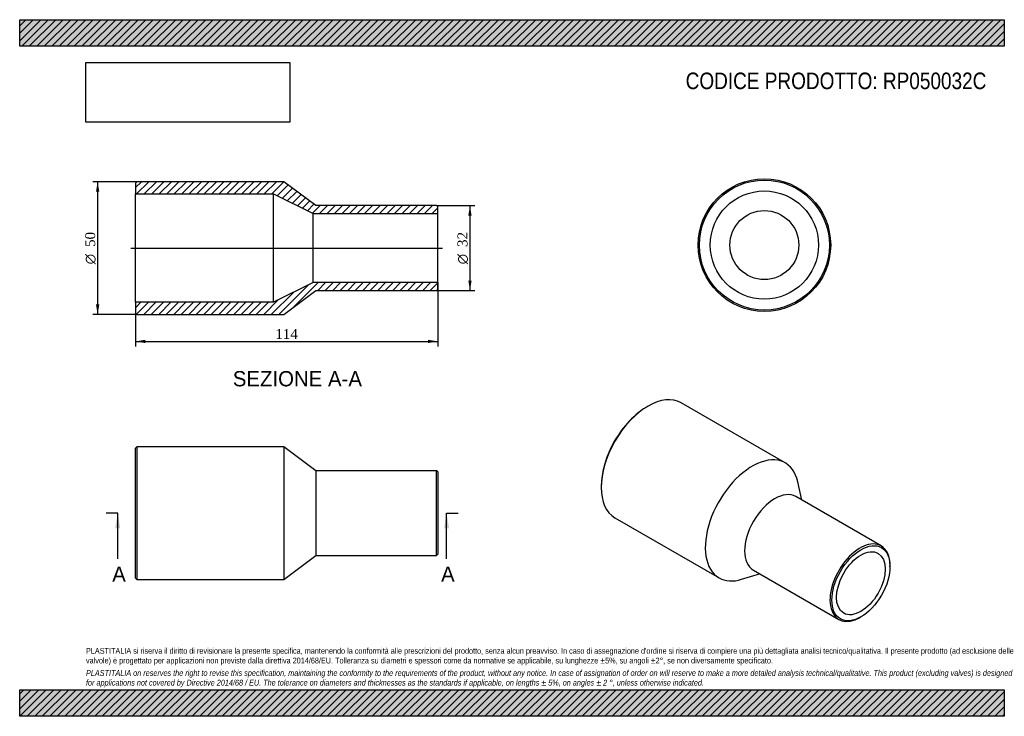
# Model space of a CAD drawing. Header units: millimetres. Extents: x 0 to 371, y 0 to 263.
import ezdxf
from ezdxf.enums import TextEntityAlignment as Align
from ezdxf.lldxf.tags import DXFTag

# ---------------------------------------------------------------- set-up
doc = ezdxf.new("R2010")
doc.units = ezdxf.units.MM
doc.header["$LTSCALE"] = 1.25
for name, color, linetype in [('Default', 7, 'Continuous'), ('DV4_Default', 7, 'Continuous'), ('RP050032C', 7, 'Continuous')]:
    doc.layers.add(name, color=color, linetype=linetype)
doc.styles.add('SEACAD_Solid_Edge_ANSI', font='seans.ttf')
doc.styles.add('SEACAD_Solid_Edge_ANSI1_Symbols', font='semeca1.ttf')
doc.styles.add('SEACAD_Times_New_Roman', font='times.ttf')
tags = doc.linetypes.add('CENTER2', pattern=[28.575, 19.05, -3.175, 3.175, -3.175]).pattern_tags.tags
tags[10:11] = [DXFTag(74, 4), DXFTag(75, 0), DXFTag(340, '0'), DXFTag(46, 0.0), DXFTag(50, 0.0), DXFTag(44, 0.0), DXFTag(45, 0.0)]
tags[8:9] = [DXFTag(74, 4), DXFTag(75, 0), DXFTag(340, '0'), DXFTag(46, 0.0), DXFTag(50, 0.0), DXFTag(44, 0.0), DXFTag(45, 0.0)]
tags[6:7] = [DXFTag(74, 4), DXFTag(75, 0), DXFTag(340, '0'), DXFTag(46, 0.0), DXFTag(50, 0.0), DXFTag(44, 0.0), DXFTag(45, 0.0)]
tags[4:5] = [DXFTag(74, 4), DXFTag(75, 0), DXFTag(340, '0'), DXFTag(46, 0.0), DXFTag(50, 0.0), DXFTag(44, 0.0), DXFTag(45, 0.0)]
doc.dimstyles.new('ANSImm', dxfattribs={"dimtxt": 3.75, "dimasz": 3.75, "dimexe": 1.875, "dimexo": 0, "dimgap": 0.9375, "dimtad": 1, "dimdsep": 46, "dimtxsty": 'SEACAD_Times_New_Roman', "dimblk1": '_SE_FILLED', "dimblk2": '_SE_FILLED', "dimsah": 1, "dimcen": 1.875, "dimazin": 0, "dimtfac": 0.85, "dimtdec": 3, "dimtofl": 0, "dimtmove": 0, "dimatfit": 3, "dimfxl": 1, "dimarcsym": 0})
picture_1 = doc.add_image_def('image1.jpg', size_in_pixel=(4302, 1260))

# ---------------------------------------------------------------- blocks, each defined once
blk = doc.blocks.new('SE')
at = {"layer": 'RP050032C', "color": 7, "linetype": 'Continuous'}
for p, q in [((44.15, 101.56), (43.65, 101.06)), ((43.65, 52.06), (43.65, 101.06)), ((44.15, 101.56), (44.15, 51.56)), ((99.65, 101.56), (44.15, 101.56)), ((99.65, 101.56), (99.65, 51.56)), ((111.65, 92.56), (99.65, 101.56)), ((111.65, 92.56), (111.65, 60.56)), ((157.15, 92.56), (111.65, 92.56)), ((157.15, 60.56), (157.15, 92.56)), ((157.65, 92.06), (157.15, 92.56)), ((157.65, 92.06), (157.65, 61.06)), ((99.65, 51.56), (111.65, 60.56)), ((111.65, 60.56), (157.15, 60.56)), ((157.15, 60.56), (157.65, 61.06)), ((43.65, 52.06), (44.15, 51.56)), ((44.15, 51.56), (99.65, 51.56))]:
    blk.add_line(p, q, dxfattribs=at)
blk = doc.blocks.new('SE1')
at = {"layer": 'RP050032C', "color": 7, "linetype": 'Continuous'}
for p, q in [((236.93, 116.88), (236.58, 116.67)), ((288.68, 95.46), (249.43, 118.12)), ((219.26, 86.67), (219.26, 86.26)), ((294.96, 81.44), (293.4, 88.34)), ((324.84, 64.19), (292.66, 82.77)), ((224.43, 74.82), (263.68, 52.16)), ((328.15, 56.46), (328.15, 56.87)), ((272.21, 51.63), (278.96, 53.73)), ((276.66, 55.05), (308.84, 36.48)), ((316.84, 37.27), (317.19, 37.47))]:
    blk.add_line(p, q, dxfattribs=at)
for centre, major_axis, start_param, end_param in [((236.93, 96.47), (-12.5, -21.65), 3.141593, 6.283185), ((236.58, 96.67), (12.25, 21.22), 0.785398, 2.356195), ((276.18, 73.81), (-12.5, -21.65), 2.582603, 6.283185), ((284.66, 68.91), (-8, -13.86), 3.141593, 6.283185), ((316.84, 50.33), (8, 13.86), 0, 3.926991), ((316.84, 50.33), (8, 13.86), 5.497787, 6.283185), ((276.18, 73.81), (-12.5, -21.65), 0, 0.55899)]:
    blk.add_ellipse(centre, major_axis=major_axis, ratio=0.57735, start_param=start_param, end_param=end_param, dxfattribs=at)
for major_axis in [(-7.75, -13.42), (-6.5, -11.26)]:
    blk.add_ellipse((317.19, 50.13), major_axis=major_axis, ratio=0.57735, dxfattribs=at)
blk = doc.blocks.new('SE2')
at = {"layer": 'RP050032C', "color": 7, "linetype": 'Continuous'}
for radius in [25, 24.5, 20.4, 13]:
    blk.add_circle((280.78, 177.58), radius, dxfattribs=at)
blk = doc.blocks.new('SE4')
at = {"color": 7, "linetype": 'Continuous', "style": 'SEACAD_Solid_Edge_ANSI'}
blk.add_text('A', height=5.75, dxfattribs=at).set_placement((34.89, 56.44), align=Align.TOP_LEFT)
blk = doc.blocks.new('SE5')
at = {"color": 7, "linetype": 'Continuous', "style": 'SEACAD_Solid_Edge_ANSI'}
blk.add_text('A', height=5.75, dxfattribs=at).set_placement((158.89, 56.44), align=Align.TOP_LEFT)
blk = doc.blocks.new('SEANNOT_GROUP')
at = {"linetype": 'Continuous'}
blk.add_hatch(color=7, dxfattribs=at).paths.add_polyline_path([(37.92, 70.81), (36.96, 76.56), (36, 70.81)])
at = {"color": 7, "linetype": 'Continuous'}
blk.add_lwpolyline([(36.96, 59.31), (36.96, 76.56)], dxfattribs=at)
blk = doc.blocks.new('SEANNOT_GROUP1')
at = {"linetype": 'Continuous'}
blk.add_hatch(color=7, dxfattribs=at).paths.add_polyline_path([(161.92, 70.81), (160.96, 76.56), (160.01, 70.81)])
at = {"color": 7, "linetype": 'Continuous'}
blk.add_lwpolyline([(160.96, 59.31), (160.96, 76.56)], dxfattribs=at)
blk = doc.blocks.new('SE3')
at = {"layer": 'Default', "color": 7, "linetype": 'CENTER2'}
for p, q in [((36.96, 76.56), (32.65, 76.56)), ((160.96, 76.56), (165.28, 76.56))]:
    blk.add_line(p, q, dxfattribs=at)
at = {"layer": 'Default', "color": 7, "linetype": 'CENTER2', "const_width": 0.0001}
blk.add_lwpolyline([(36.96, 76.56), (160.96, 76.56)], dxfattribs=at)
at = {"layer": 'Default'}
for name in ['SEANNOT_GROUP', 'SEANNOT_GROUP1', 'SE4', 'SE5']:
    blk.add_blockref(name, (0, 0), dxfattribs=at)
blk = doc.blocks.new('SE6')
at = {"layer": 'RP050032C', "linetype": 'Continuous'}
h = blk.add_hatch(dxfattribs=at)
h.set_pattern_fill('LINE', scale=0.62992, angle=45, style=0)
h.paths.add_polyline_path([(111.65, 192.44), (99.65, 201.44), (44.15, 201.44), (43.65, 200.94), (43.65, 196.84), (95.65, 196.84), (110.65, 189.44), (157.65, 189.44), (157.65, 191.94), (157.15, 192.44)])
h = blk.add_hatch(dxfattribs=at)
h.set_pattern_fill('LINE', scale=0.62992, angle=45, style=0)
h.paths.add_polyline_path([(99.65, 151.44), (111.65, 160.44), (157.15, 160.44), (157.65, 160.94), (157.65, 163.44), (110.65, 163.44), (95.65, 156.04), (43.65, 156.04), (43.65, 151.94), (44.15, 151.44)])
at = {"layer": 'DV4_Default', "color": 7, "linetype": 'CENTER2'}
blk.add_line((41.9, 176.44), (159.4, 176.44), dxfattribs=at)
at = {"layer": 'RP050032C', "color": 7, "linetype": 'Continuous'}
for p, q in [((43.65, 200.94), (44.15, 201.44)), ((43.65, 200.94), (43.65, 196.84)), ((99.65, 201.44), (44.15, 201.44)), ((111.65, 192.44), (99.65, 201.44)), ((43.65, 156.04), (43.65, 196.84)), ((43.65, 196.84), (95.65, 196.84)), ((95.65, 156.04), (95.65, 196.84)), ((95.65, 196.84), (110.65, 189.44)), ((110.65, 163.44), (110.65, 189.44)), ((110.65, 189.44), (157.65, 189.44)), ((157.15, 192.44), (111.65, 192.44)), ((157.15, 192.44), (157.65, 191.94)), ((157.65, 189.44), (157.65, 191.94)), ((157.65, 163.44), (157.65, 189.44)), ((110.65, 163.44), (95.65, 156.04)), ((157.65, 163.44), (110.65, 163.44)), ((157.65, 160.94), (157.65, 163.44)), ((99.65, 151.44), (111.65, 160.44)), ((111.65, 160.44), (157.15, 160.44)), ((157.65, 160.94), (157.15, 160.44)), ((95.65, 156.04), (43.65, 156.04)), ((43.65, 156.04), (43.65, 151.94)), ((44.15, 151.44), (43.65, 151.94)), ((44.15, 151.44), (99.65, 151.44))]:
    blk.add_line(p, q, dxfattribs=at)
blk = doc.blocks.new('GDimGGroup')
at = {"layer": 'Default', "linetype": 'Continuous'}
for points in [[(170.4, 188.69), (169.77, 192.44), (169.15, 188.69)], [(170.4, 164.19), (169.15, 164.19), (169.77, 160.44)]]:
    blk.add_hatch(color=7, dxfattribs=at).paths.add_polyline_path(points)
at = {"layer": 'Default', "color": 7, "linetype": 'Continuous'}
for p, q in [((157.15, 192.44), (171.65, 192.44)), ((169.77, 192.44), (169.77, 160.44)), ((157.15, 160.44), (171.65, 160.44))]:
    blk.add_line(p, q, dxfattribs=at)
for s, style, p in [('32', 'SEACAD_Times_New_Roman', (165.08, 176.86)), ('O', 'SEACAD_Solid_Edge_ANSI1_Symbols', (165.08, 170.33))]:
    blk.add_text(s, height=3.75, rotation=90, dxfattribs=dict(at, style=style)).set_placement(p, align=Align.TOP_LEFT)
blk = doc.blocks.new('DMBLK174')
at = {"layer": 'Default', "linetype": 'Continuous'}
for points in [[(47.4, 140.65), (47.4, 141.9), (43.65, 141.27)], [(153.9, 140.65), (157.65, 141.27), (153.9, 141.9)]]:
    blk.add_hatch(color=7, dxfattribs=at).paths.add_polyline_path(points)
at = {"layer": 'Default', "color": 7, "linetype": 'Continuous'}
for p, q in [((157.65, 163.44), (157.65, 139.4)), ((43.65, 156.04), (43.65, 139.4)), ((43.65, 141.27), (157.65, 141.27))]:
    blk.add_line(p, q, dxfattribs=at)
at = {"layer": 'Default', "color": 7, "linetype": 'Continuous', "style": 'SEACAD_Times_New_Roman'}
blk.add_text('114', height=3.75, dxfattribs=at).set_placement((96.38, 145.96), align=Align.TOP_LEFT)
blk = doc.blocks.new('_SE_FILLED')
at = {"color": 0}
blk.add_line((0, 0), (-1, 0), dxfattribs=at)
blk.add_solid([(0, 0), (-1, -0.1665), (-1, 0.1665), (0, 0)], dxfattribs=at)
blk = doc.blocks.new('GDimGGroup1')
at = {"layer": 'Default', "linetype": 'Continuous'}
for points in [[(28.77, 197.69), (30.02, 197.69), (29.39, 201.44)], [(28.77, 155.19), (29.39, 151.44), (30.02, 155.19)]]:
    blk.add_hatch(color=7, dxfattribs=at).paths.add_polyline_path(points)
at = {"layer": 'Default', "color": 7, "linetype": 'Continuous'}
for p, q in [((44.15, 201.44), (27.52, 201.44)), ((29.39, 201.44), (29.39, 151.44)), ((44.15, 151.44), (27.52, 151.44))]:
    blk.add_line(p, q, dxfattribs=at)
for s, style, p in [('50', 'SEACAD_Times_New_Roman', (24.7, 176.86)), ('O', 'SEACAD_Solid_Edge_ANSI1_Symbols', (24.7, 170.33))]:
    blk.add_text(s, height=3.75, rotation=90, dxfattribs=dict(at, style=style)).set_placement(p, align=Align.TOP_LEFT)

msp = doc.modelspace()

# ---------------------------------------------------------------- hatches: boundary and pattern name
at = {"layer": 'Default', "linetype": 'Continuous'}
h = msp.add_hatch(dxfattribs=at)
h.set_pattern_fill('LINE', scale=0.62992, angle=45, style=0)
h.paths.add_polyline_path([(371.25, 252.5), (371.25, 262.5), (0, 262.5), (0, 252.5)])
for points in [[(371.25, 252.5), (371.25, 262.5), (0, 262.5), (0, 252.5)], [(371.25, 0), (371.25, 10), (0, 10), (0, 0)]]:
    msp.add_hatch(color=7, dxfattribs=at).paths.add_polyline_path(points)
h = msp.add_hatch(dxfattribs=at)
h.set_pattern_fill('LINE', scale=0.62992, angle=45, style=0)
h.paths.add_polyline_path([(371.25, 0), (371.25, 10), (0, 10), (0, 0)])

# ---------------------------------------------------------------- linework, layer by layer
at = {"layer": 'Default', "color": 7, "linetype": 'Continuous'}
for p, q in [((0, 262.5), (371.25, 262.5)), ((0, 252.5), (0, 262.5)), ((371.25, 262.5), (371.25, 252.5)), ((371.25, 252.5), (0, 252.5)), ((0, 10), (371.25, 10)), ((0, 0), (0, 10)), ((371.25, 10), (371.25, 0)), ((371.25, 0), (0, 0))]:
    msp.add_line(p, q, dxfattribs=at)

# ---------------------------------------------------------------- block references
at = {"layer": 'Default'}
for name in ['GDimGGroup1', 'SE6', 'SE2', 'GDimGGroup', 'SE1', 'SE', 'SE3']:
    msp.add_blockref(name, (0, 0), dxfattribs=at)

# ---------------------------------------------------------------- texts
at = {"layer": 'Default', "color": 7, "linetype": 'Continuous', "style": 'SEACAD_Solid_Edge_ANSI'}
msp.add_text('SEZIONE A-A', height=5.75, dxfattribs=at).set_placement((80.353, 130.089), align=Align.TOP_LEFT)
at = {"layer": 'Default', "attachment_point": 1}
for s, insert, char_height, width in [('{\\fArial Narrow|b0||i0||c0|p34;\\C7;\\H6.25;\\W1.;CODICE PRODOTTO: RP050032C}', (251.111, 242.58), 6.25, 113.76848), ("{\\fArial Narrow|b0||i0||c0|p34;\\C7;\\H2.1875;\\W1.;PLASTITALIA si riserva il diritto di revisionare la presente specifica, mantenendo la conformità alle prescrizioni del prodotto, senza alcun preavviso. In caso di assegnazione d'ordine si riserva di compiere una più dettagliata analisi tecnico/qualitativa. Il presente prodotto (ad esclusione delle \\P}{\\fArial Narrow|b0||i0||c0|p34;\\C7;\\H2.1875;\\W1.;valvole) è progettato per applicazioni non previste dalla direttiva 2014/68/EU. Tolleranza su diametri e spessori come da normative se applicabile, su lunghezze ±5%, su angoli ±2°, se non diversamente specificato.\\P}{\\fArial Narrow|b0||i0||c0|p34;\\C7;\\H0.625;\\W1.;   \\P}{\\fArial Narrow|b0||i1||c0|p34;\\C7;\\H2.1875;\\W1.;PLASTITALIA on reserves the right to revise this specification, maintaining the conformity to the requirements of the product, without any notice. In case of assignation of order on will reserve to make a more detailed analysis technical/qualitative. This product (excluding valves) is designed \\P}{\\fArial Narrow|b0||i1||c0|p34;\\C7;\\H2.1875;\\W1.;for applications not covered by Directive 2014/68 / EU. The tolerance on diameters and thicknesses as the standards if applicable, on lengths ± 5%, on angles ± 2 °, unless otherwise indicated.\\P}", (25, 25.753), 2.1875, 321.25)]:
    msp.add_mtext(s, dxfattribs=dict(at, insert=insert, char_height=char_height, width=width))

# ---------------------------------------------------------------- dimensions: what is measured, and where the dimension line sits
at = {"layer": 'Default', "color": 7, "linetype": 'Continuous'}
dim = msp.add_linear_dim(base=(157.649, 141.273), p1=(43.649, 156.041), p2=(157.649, 163.441), text='\\A1;<>', dimstyle='ANSImm', dxfattribs=at)
dim.commit()
dim.dimension.update_dxf_attribs({"geometry": 'DMBLK174', "text_midpoint": (100.649, 141.273), "dimtype": 160})

# ---------------------------------------------------------------- pictures from other files: only their frames are drawn
image = msp.add_image(picture_1, insert=(25, 223.879), size_in_units=(76.821, 22.5))
image.dxf.flags = 7

doc.saveas('drawing.dxf')
